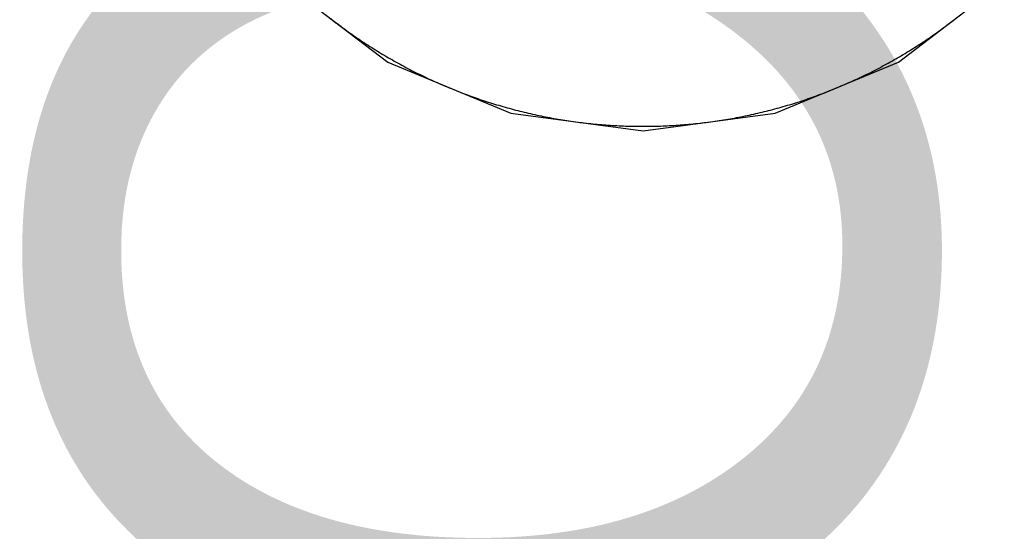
# Model space of a CAD drawing. Header units: millimetres. Extents: x -1.5 to 11.1, y -3 to 5.
# Tile 97 of 256: x 0.5977 to 0.6803, y 2.0235 to 2.0665. Entities that reach past the tile are written whole.
import ezdxf

# ---------------------------------------------------------------- set-up
doc = ezdxf.new("R2010")
doc.units = ezdxf.units.MM
doc.header["$MEASUREMENT"] = 0
for name, color, linetype, true_color in [('BottomLayer', 5, 'Continuous', 0x0000ff), ('Metal_2', 7, 'Continuous', 0x7f0000), ('Metal_3', 7, 'Continuous', 0x3f7f00), ('TopLayer', 1, 'Continuous', 0xff0000), ('TopOverlay', 2, 'Continuous', 0xffff00)]:
    doc.layers.add(name, color=color, linetype=linetype, true_color=true_color)
doc.styles.add('textstyle80', font='txt')

msp = doc.modelspace()

# ---------------------------------------------------------------- linework, layer by layer
at = {"layer": 'BottomLayer'}
for p, q in [((0.619689, 2.069689), (0.628567, 2.062876)), ((0.671433, 2.062876), (0.680311, 2.069689)), ((0.628567, 2.062876), (0.638905, 2.058594)), ((0.661095, 2.058594), (0.671433, 2.062876)), ((0.638905, 2.058594), (0.65, 2.057133)), ((0.65, 2.057133), (0.661095, 2.058594))]:
    msp.add_line(p, q, dxfattribs=at)
at = {"layer": 'Metal_2'}
for p, q in [((0.623789, 2.066545), (0.623934, 2.066432)), ((0.623934, 2.066432), (0.624079, 2.06632)), ((0.624079, 2.06632), (0.624225, 2.066208)), ((0.624225, 2.066208), (0.624371, 2.066097)), ((0.624371, 2.066097), (0.624517, 2.065987)), ((0.624517, 2.065987), (0.624664, 2.065877)), ((0.624664, 2.065877), (0.624812, 2.065768)), ((0.624812, 2.065768), (0.62496, 2.06566)), ((0.67504, 2.06566), (0.675188, 2.065768)), ((0.675188, 2.065768), (0.675336, 2.065877)), ((0.675336, 2.065877), (0.675483, 2.065987)), ((0.675483, 2.065987), (0.675629, 2.066097)), ((0.675629, 2.066097), (0.675775, 2.066208)), ((0.675775, 2.066208), (0.675921, 2.06632)), ((0.675921, 2.06632), (0.676066, 2.066432)), ((0.676066, 2.066432), (0.676211, 2.066545)), ((0.62496, 2.06566), (0.625108, 2.065552)), ((0.625108, 2.065552), (0.625257, 2.065445)), ((0.625257, 2.065445), (0.625406, 2.065339)), ((0.625406, 2.065339), (0.625556, 2.065233)), ((0.625556, 2.065233), (0.625707, 2.065128)), ((0.625707, 2.065128), (0.625857, 2.065023)), ((0.625857, 2.065023), (0.626008, 2.064919)), ((0.626008, 2.064919), (0.62616, 2.064816)), ((0.67384, 2.064816), (0.673992, 2.064919)), ((0.673992, 2.064919), (0.674143, 2.065023)), ((0.674143, 2.065023), (0.674293, 2.065128)), ((0.674293, 2.065128), (0.674444, 2.065233)), ((0.674444, 2.065233), (0.674594, 2.065339)), ((0.674594, 2.065339), (0.674743, 2.065445)), ((0.674743, 2.065445), (0.674892, 2.065552)), ((0.674892, 2.065552), (0.67504, 2.06566)), ((0.62616, 2.064816), (0.626312, 2.064713)), ((0.626312, 2.064713), (0.626464, 2.064612)), ((0.626464, 2.064612), (0.626617, 2.06451)), ((0.626617, 2.06451), (0.626771, 2.06441)), ((0.626771, 2.06441), (0.626925, 2.06431)), ((0.626925, 2.06431), (0.627079, 2.064211)), ((0.627079, 2.064211), (0.627233, 2.064112)), ((0.627233, 2.064112), (0.627389, 2.064014)), ((0.672611, 2.064014), (0.672767, 2.064112)), ((0.672767, 2.064112), (0.672921, 2.064211)), ((0.672921, 2.064211), (0.673075, 2.06431)), ((0.673075, 2.06431), (0.673229, 2.06441)), ((0.673229, 2.06441), (0.673383, 2.06451)), ((0.673383, 2.06451), (0.673535, 2.064612)), ((0.673535, 2.064612), (0.673688, 2.064713)), ((0.673688, 2.064713), (0.67384, 2.064816)), ((0.627389, 2.064014), (0.627544, 2.063917)), ((0.627544, 2.063917), (0.6277, 2.06382)), ((0.6277, 2.06382), (0.627856, 2.063724)), ((0.627856, 2.063724), (0.628013, 2.063629)), ((0.628013, 2.063629), (0.62817, 2.063535)), ((0.62817, 2.063535), (0.628328, 2.063441)), ((0.628328, 2.063441), (0.628486, 2.063348)), ((0.628486, 2.063348), (0.628644, 2.063255)), ((0.628644, 2.063255), (0.628803, 2.063163)), ((0.671197, 2.063163), (0.671356, 2.063255)), ((0.671356, 2.063255), (0.671514, 2.063348)), ((0.671514, 2.063348), (0.671672, 2.063441)), ((0.671672, 2.063441), (0.67183, 2.063535)), ((0.67183, 2.063535), (0.671987, 2.063629)), ((0.671987, 2.063629), (0.672144, 2.063724)), ((0.672144, 2.063724), (0.6723, 2.06382)), ((0.6723, 2.06382), (0.672456, 2.063917)), ((0.672456, 2.063917), (0.672611, 2.064014)), ((0.628803, 2.063163), (0.628962, 2.063072)), ((0.628962, 2.063072), (0.629122, 2.062982)), ((0.629122, 2.062982), (0.629282, 2.062892)), ((0.629282, 2.062892), (0.629442, 2.062803)), ((0.629442, 2.062803), (0.629603, 2.062714)), ((0.629603, 2.062714), (0.629764, 2.062627)), ((0.629764, 2.062627), (0.629925, 2.06254)), ((0.629925, 2.06254), (0.630087, 2.062454)), ((0.630087, 2.062454), (0.630249, 2.062368)), ((0.669751, 2.062368), (0.669913, 2.062454)), ((0.669913, 2.062454), (0.670075, 2.06254)), ((0.670075, 2.06254), (0.670236, 2.062627)), ((0.670236, 2.062627), (0.670397, 2.062714)), ((0.670397, 2.062714), (0.670558, 2.062803)), ((0.670558, 2.062803), (0.670718, 2.062892)), ((0.670718, 2.062892), (0.670878, 2.062982)), ((0.670878, 2.062982), (0.671038, 2.063072)), ((0.671038, 2.063072), (0.671197, 2.063163)), ((0.630249, 2.062368), (0.630412, 2.062283)), ((0.630412, 2.062283), (0.630575, 2.062199)), ((0.630575, 2.062199), (0.630738, 2.062115)), ((0.630738, 2.062115), (0.630902, 2.062033)), ((0.630902, 2.062033), (0.631066, 2.061951)), ((0.631066, 2.061951), (0.63123, 2.061869)), ((0.63123, 2.061869), (0.631395, 2.061789)), ((0.631395, 2.061789), (0.63156, 2.061709)), ((0.63156, 2.061709), (0.631725, 2.06163)), ((0.631725, 2.06163), (0.631891, 2.061551)), ((0.668109, 2.061551), (0.668275, 2.06163)), ((0.668275, 2.06163), (0.66844, 2.061709)), ((0.66844, 2.061709), (0.668605, 2.061789)), ((0.668605, 2.061789), (0.66877, 2.061869)), ((0.66877, 2.061869), (0.668934, 2.061951)), ((0.668934, 2.061951), (0.669098, 2.062033)), ((0.669098, 2.062033), (0.669262, 2.062115)), ((0.669262, 2.062115), (0.669425, 2.062199)), ((0.669425, 2.062199), (0.669588, 2.062283)), ((0.669588, 2.062283), (0.669751, 2.062368)), ((0.631891, 2.061551), (0.632057, 2.061473)), ((0.632057, 2.061473), (0.632224, 2.061396)), ((0.632224, 2.061396), (0.63239, 2.06132)), ((0.63239, 2.06132), (0.632557, 2.061244)), ((0.632557, 2.061244), (0.632725, 2.061169)), ((0.632725, 2.061169), (0.632893, 2.061095)), ((0.632893, 2.061095), (0.633061, 2.061022)), ((0.633061, 2.061022), (0.633229, 2.060949)), ((0.633229, 2.060949), (0.633398, 2.060877)), ((0.633398, 2.060877), (0.633567, 2.060806)), ((0.633567, 2.060806), (0.633736, 2.060735)), ((0.666264, 2.060735), (0.666433, 2.060806)), ((0.666433, 2.060806), (0.666602, 2.060877)), ((0.666602, 2.060877), (0.666771, 2.060949)), ((0.666771, 2.060949), (0.666939, 2.061022)), ((0.666939, 2.061022), (0.667107, 2.061095)), ((0.667107, 2.061095), (0.667275, 2.061169)), ((0.667275, 2.061169), (0.667443, 2.061244)), ((0.667443, 2.061244), (0.66761, 2.06132)), ((0.66761, 2.06132), (0.667776, 2.061396)), ((0.667776, 2.061396), (0.667943, 2.061473)), ((0.667943, 2.061473), (0.668109, 2.061551)), ((0.633736, 2.060735), (0.633906, 2.060665)), ((0.633906, 2.060665), (0.634075, 2.060596)), ((0.634075, 2.060596), (0.634246, 2.060528)), ((0.634246, 2.060528), (0.634416, 2.06046)), ((0.634416, 2.06046), (0.634587, 2.060393)), ((0.634587, 2.060393), (0.634758, 2.060327)), ((0.634758, 2.060327), (0.634929, 2.060262)), ((0.634929, 2.060262), (0.635101, 2.060197)), ((0.635101, 2.060197), (0.635273, 2.060133)), ((0.635273, 2.060133), (0.635445, 2.06007)), ((0.635445, 2.06007), (0.635617, 2.060008)), ((0.635617, 2.060008), (0.63579, 2.059946)), ((0.63579, 2.059946), (0.635963, 2.059885)), ((0.664037, 2.059885), (0.66421, 2.059946)), ((0.66421, 2.059946), (0.664383, 2.060008)), ((0.664383, 2.060008), (0.664555, 2.06007)), ((0.664555, 2.06007), (0.664727, 2.060133)), ((0.664727, 2.060133), (0.664899, 2.060197)), ((0.664899, 2.060197), (0.665071, 2.060262)), ((0.665071, 2.060262), (0.665242, 2.060327)), ((0.665242, 2.060327), (0.665413, 2.060393)), ((0.665413, 2.060393), (0.665584, 2.06046)), ((0.665584, 2.06046), (0.665754, 2.060528)), ((0.665754, 2.060528), (0.665925, 2.060596)), ((0.665925, 2.060596), (0.666095, 2.060665)), ((0.666095, 2.060665), (0.666264, 2.060735)), ((0.635963, 2.059885), (0.636136, 2.059825)), ((0.636136, 2.059825), (0.63631, 2.059765)), ((0.63631, 2.059765), (0.636484, 2.059706)), ((0.636484, 2.059706), (0.636658, 2.059649)), ((0.636658, 2.059649), (0.636832, 2.059591)), ((0.636832, 2.059591), (0.637006, 2.059535)), ((0.637006, 2.059535), (0.637181, 2.059479)), ((0.637181, 2.059479), (0.637356, 2.059424)), ((0.637356, 2.059424), (0.637531, 2.05937)), ((0.637531, 2.05937), (0.637707, 2.059317)), ((0.637707, 2.059317), (0.637882, 2.059264)), ((0.637882, 2.059264), (0.638058, 2.059212)), ((0.638058, 2.059212), (0.638235, 2.059161)), ((0.638235, 2.059161), (0.638411, 2.059111)), ((0.661589, 2.059111), (0.661766, 2.059161)), ((0.661766, 2.059161), (0.661942, 2.059212)), ((0.661942, 2.059212), (0.662118, 2.059264)), ((0.662118, 2.059264), (0.662293, 2.059317)), ((0.662293, 2.059317), (0.662469, 2.05937)), ((0.662469, 2.05937), (0.662644, 2.059424)), ((0.662644, 2.059424), (0.662819, 2.059479)), ((0.662819, 2.059479), (0.662994, 2.059535)), ((0.662994, 2.059535), (0.663168, 2.059591)), ((0.663168, 2.059591), (0.663342, 2.059649)), ((0.663342, 2.059649), (0.663516, 2.059706)), ((0.663516, 2.059706), (0.66369, 2.059765)), ((0.66369, 2.059765), (0.663864, 2.059825)), ((0.663864, 2.059825), (0.664037, 2.059885)), ((0.638411, 2.059111), (0.638587, 2.059061)), ((0.638587, 2.059061), (0.638764, 2.059012)), ((0.638764, 2.059012), (0.638941, 2.058964)), ((0.638941, 2.058964), (0.639118, 2.058917)), ((0.639118, 2.058917), (0.639296, 2.05887)), ((0.639296, 2.05887), (0.639473, 2.058824)), ((0.639473, 2.058824), (0.639651, 2.058779)), ((0.639651, 2.058779), (0.639829, 2.058735)), ((0.639829, 2.058735), (0.640007, 2.058691)), ((0.640007, 2.058691), (0.640186, 2.058649)), ((0.640186, 2.058649), (0.640364, 2.058607)), ((0.640364, 2.058607), (0.640543, 2.058565)), ((0.640543, 2.058565), (0.640722, 2.058525)), ((0.640722, 2.058525), (0.640901, 2.058485)), ((0.640901, 2.058485), (0.64108, 2.058447)), ((0.64108, 2.058447), (0.641259, 2.058408)), ((0.641259, 2.058408), (0.641439, 2.058371)), ((0.641439, 2.058371), (0.641619, 2.058334)), ((0.641619, 2.058334), (0.641799, 2.058299)), ((0.641799, 2.058299), (0.641979, 2.058264)), ((0.658021, 2.058264), (0.658201, 2.058299)), ((0.658201, 2.058299), (0.658381, 2.058334)), ((0.658381, 2.058334), (0.658561, 2.058371)), ((0.658561, 2.058371), (0.658741, 2.058408)), ((0.658741, 2.058408), (0.65892, 2.058447)), ((0.65892, 2.058447), (0.659099, 2.058485)), ((0.659099, 2.058485), (0.659278, 2.058525)), ((0.659278, 2.058525), (0.659457, 2.058565)), ((0.659457, 2.058565), (0.659636, 2.058607)), ((0.659636, 2.058607), (0.659814, 2.058649)), ((0.659814, 2.058649), (0.659993, 2.058691)), ((0.659993, 2.058691), (0.660171, 2.058735)), ((0.660171, 2.058735), (0.660349, 2.058779)), ((0.660349, 2.058779), (0.660527, 2.058824)), ((0.660527, 2.058824), (0.660704, 2.05887)), ((0.660704, 2.05887), (0.660882, 2.058917)), ((0.660882, 2.058917), (0.661059, 2.058964)), ((0.661059, 2.058964), (0.661236, 2.059012)), ((0.661236, 2.059012), (0.661413, 2.059061)), ((0.661413, 2.059061), (0.661589, 2.059111)), ((0.641979, 2.058264), (0.642159, 2.058229)), ((0.642159, 2.058229), (0.642339, 2.058196)), ((0.642339, 2.058196), (0.64252, 2.058163)), ((0.64252, 2.058163), (0.6427, 2.058132)), ((0.6427, 2.058132), (0.642881, 2.0581)), ((0.642881, 2.0581), (0.643062, 2.05807)), ((0.643062, 2.05807), (0.643243, 2.058041)), ((0.643243, 2.058041), (0.643424, 2.058012)), ((0.643424, 2.058012), (0.643605, 2.057984)), ((0.643605, 2.057984), (0.643787, 2.057956)), ((0.643787, 2.057956), (0.643968, 2.05793)), ((0.643968, 2.05793), (0.64415, 2.057904)), ((0.64415, 2.057904), (0.644331, 2.05788)), ((0.644331, 2.05788), (0.644513, 2.057856)), ((0.644513, 2.057856), (0.644695, 2.057832)), ((0.644695, 2.057832), (0.644877, 2.05781)), ((0.644877, 2.05781), (0.645059, 2.057788)), ((0.645059, 2.057788), (0.645242, 2.057767)), ((0.645242, 2.057767), (0.645424, 2.057747)), ((0.645424, 2.057747), (0.645606, 2.057728)), ((0.645606, 2.057728), (0.645789, 2.057709)), ((0.645789, 2.057709), (0.645971, 2.057691)), ((0.645971, 2.057691), (0.646154, 2.057674)), ((0.646154, 2.057674), (0.646336, 2.057658)), ((0.646336, 2.057658), (0.646519, 2.057643)), ((0.646519, 2.057643), (0.646702, 2.057628)), ((0.646702, 2.057628), (0.646885, 2.057614)), ((0.646885, 2.057614), (0.647068, 2.057601)), ((0.647068, 2.057601), (0.647251, 2.057589)), ((0.647251, 2.057589), (0.647434, 2.057577)), ((0.647434, 2.057577), (0.647617, 2.057567)), ((0.647617, 2.057567), (0.6478, 2.057557)), ((0.6478, 2.057557), (0.647983, 2.057548)), ((0.647983, 2.057548), (0.648166, 2.057539)), ((0.648166, 2.057539), (0.64835, 2.057532)), ((0.64835, 2.057532), (0.648533, 2.057525)), ((0.648533, 2.057525), (0.648716, 2.057519)), ((0.648716, 2.057519), (0.6489, 2.057514)), ((0.6489, 2.057514), (0.649083, 2.05751)), ((0.649083, 2.05751), (0.649266, 2.057506)), ((0.649266, 2.057506), (0.64945, 2.057504)), ((0.64945, 2.057504), (0.649633, 2.057501)), ((0.649633, 2.057501), (0.649817, 2.0575)), ((0.649817, 2.0575), (0.65, 2.0575)), ((0.65, 2.0575), (0.650183, 2.0575)), ((0.650183, 2.0575), (0.650367, 2.057501)), ((0.650367, 2.057501), (0.65055, 2.057504)), ((0.65055, 2.057504), (0.650734, 2.057506)), ((0.650734, 2.057506), (0.650917, 2.05751)), ((0.650917, 2.05751), (0.6511, 2.057514)), ((0.6511, 2.057514), (0.651284, 2.057519)), ((0.651284, 2.057519), (0.651467, 2.057525)), ((0.651467, 2.057525), (0.65165, 2.057532)), ((0.65165, 2.057532), (0.651833, 2.057539)), ((0.651833, 2.057539), (0.652017, 2.057548)), ((0.652017, 2.057548), (0.6522, 2.057557)), ((0.6522, 2.057557), (0.652383, 2.057567)), ((0.652383, 2.057567), (0.652566, 2.057577)), ((0.652566, 2.057577), (0.652749, 2.057589)), ((0.652749, 2.057589), (0.652932, 2.057601)), ((0.652932, 2.057601), (0.653115, 2.057614)), ((0.653115, 2.057614), (0.653298, 2.057628)), ((0.653298, 2.057628), (0.653481, 2.057643)), ((0.653481, 2.057643), (0.653663, 2.057658)), ((0.653663, 2.057658), (0.653846, 2.057674)), ((0.653846, 2.057674), (0.654029, 2.057691)), ((0.654029, 2.057691), (0.654211, 2.057709)), ((0.654211, 2.057709), (0.654394, 2.057728)), ((0.654394, 2.057728), (0.654576, 2.057747)), ((0.654576, 2.057747), (0.654759, 2.057767)), ((0.654759, 2.057767), (0.654941, 2.057788)), ((0.654941, 2.057788), (0.655123, 2.05781)), ((0.655123, 2.05781), (0.655305, 2.057832)), ((0.655305, 2.057832), (0.655487, 2.057856)), ((0.655487, 2.057856), (0.655669, 2.05788)), ((0.655669, 2.05788), (0.65585, 2.057904)), ((0.65585, 2.057904), (0.656032, 2.05793)), ((0.656032, 2.05793), (0.656213, 2.057956)), ((0.656213, 2.057956), (0.656395, 2.057984)), ((0.656395, 2.057984), (0.656576, 2.058012)), ((0.656576, 2.058012), (0.656757, 2.058041)), ((0.656757, 2.058041), (0.656938, 2.05807)), ((0.656938, 2.05807), (0.657119, 2.0581)), ((0.657119, 2.0581), (0.6573, 2.058132)), ((0.6573, 2.058132), (0.65748, 2.058163)), ((0.65748, 2.058163), (0.657661, 2.058196)), ((0.657661, 2.058196), (0.657841, 2.058229)), ((0.657841, 2.058229), (0.658021, 2.058264))]:
    msp.add_line(p, q, dxfattribs=at)
at = {"layer": 'Metal_3'}
for p, q in [((0.623789, 2.066545), (0.623934, 2.066432)), ((0.623934, 2.066432), (0.624079, 2.06632)), ((0.624079, 2.06632), (0.624225, 2.066208)), ((0.624225, 2.066208), (0.624371, 2.066097)), ((0.624371, 2.066097), (0.624517, 2.065987)), ((0.624517, 2.065987), (0.624664, 2.065877)), ((0.624664, 2.065877), (0.624812, 2.065768)), ((0.624812, 2.065768), (0.62496, 2.06566)), ((0.67504, 2.06566), (0.675188, 2.065768)), ((0.675188, 2.065768), (0.675336, 2.065877)), ((0.675336, 2.065877), (0.675483, 2.065987)), ((0.675483, 2.065987), (0.675629, 2.066097)), ((0.675629, 2.066097), (0.675775, 2.066208)), ((0.675775, 2.066208), (0.675921, 2.06632)), ((0.675921, 2.06632), (0.676066, 2.066432)), ((0.676066, 2.066432), (0.676211, 2.066545)), ((0.62496, 2.06566), (0.625108, 2.065552)), ((0.625108, 2.065552), (0.625257, 2.065445)), ((0.625257, 2.065445), (0.625406, 2.065339)), ((0.625406, 2.065339), (0.625556, 2.065233)), ((0.625556, 2.065233), (0.625707, 2.065128)), ((0.625707, 2.065128), (0.625857, 2.065023)), ((0.625857, 2.065023), (0.626008, 2.064919)), ((0.626008, 2.064919), (0.62616, 2.064816)), ((0.67384, 2.064816), (0.673992, 2.064919)), ((0.673992, 2.064919), (0.674143, 2.065023)), ((0.674143, 2.065023), (0.674293, 2.065128)), ((0.674293, 2.065128), (0.674444, 2.065233)), ((0.674444, 2.065233), (0.674594, 2.065339)), ((0.674594, 2.065339), (0.674743, 2.065445)), ((0.674743, 2.065445), (0.674892, 2.065552)), ((0.674892, 2.065552), (0.67504, 2.06566)), ((0.62616, 2.064816), (0.626312, 2.064713)), ((0.626312, 2.064713), (0.626464, 2.064612)), ((0.626464, 2.064612), (0.626617, 2.06451)), ((0.626617, 2.06451), (0.626771, 2.06441)), ((0.626771, 2.06441), (0.626925, 2.06431)), ((0.626925, 2.06431), (0.627079, 2.064211)), ((0.627079, 2.064211), (0.627233, 2.064112)), ((0.627233, 2.064112), (0.627389, 2.064014)), ((0.672611, 2.064014), (0.672767, 2.064112)), ((0.672767, 2.064112), (0.672921, 2.064211)), ((0.672921, 2.064211), (0.673075, 2.06431)), ((0.673075, 2.06431), (0.673229, 2.06441)), ((0.673229, 2.06441), (0.673383, 2.06451)), ((0.673383, 2.06451), (0.673535, 2.064612)), ((0.673535, 2.064612), (0.673688, 2.064713)), ((0.673688, 2.064713), (0.67384, 2.064816)), ((0.627389, 2.064014), (0.627544, 2.063917)), ((0.627544, 2.063917), (0.6277, 2.06382)), ((0.6277, 2.06382), (0.627856, 2.063724)), ((0.627856, 2.063724), (0.628013, 2.063629)), ((0.628013, 2.063629), (0.62817, 2.063535)), ((0.62817, 2.063535), (0.628328, 2.063441)), ((0.628328, 2.063441), (0.628486, 2.063348)), ((0.628486, 2.063348), (0.628644, 2.063255)), ((0.628644, 2.063255), (0.628803, 2.063163)), ((0.671197, 2.063163), (0.671356, 2.063255)), ((0.671356, 2.063255), (0.671514, 2.063348)), ((0.671514, 2.063348), (0.671672, 2.063441)), ((0.671672, 2.063441), (0.67183, 2.063535)), ((0.67183, 2.063535), (0.671987, 2.063629)), ((0.671987, 2.063629), (0.672144, 2.063724)), ((0.672144, 2.063724), (0.6723, 2.06382)), ((0.6723, 2.06382), (0.672456, 2.063917)), ((0.672456, 2.063917), (0.672611, 2.064014)), ((0.628803, 2.063163), (0.628962, 2.063072)), ((0.628962, 2.063072), (0.629122, 2.062982)), ((0.629122, 2.062982), (0.629282, 2.062892)), ((0.629282, 2.062892), (0.629442, 2.062803)), ((0.629442, 2.062803), (0.629603, 2.062714)), ((0.629603, 2.062714), (0.629764, 2.062627)), ((0.629764, 2.062627), (0.629925, 2.06254)), ((0.629925, 2.06254), (0.630087, 2.062454)), ((0.630087, 2.062454), (0.630249, 2.062368)), ((0.669751, 2.062368), (0.669913, 2.062454)), ((0.669913, 2.062454), (0.670075, 2.06254)), ((0.670075, 2.06254), (0.670236, 2.062627)), ((0.670236, 2.062627), (0.670397, 2.062714)), ((0.670397, 2.062714), (0.670558, 2.062803)), ((0.670558, 2.062803), (0.670718, 2.062892)), ((0.670718, 2.062892), (0.670878, 2.062982)), ((0.670878, 2.062982), (0.671038, 2.063072)), ((0.671038, 2.063072), (0.671197, 2.063163)), ((0.630249, 2.062368), (0.630412, 2.062283)), ((0.630412, 2.062283), (0.630575, 2.062199)), ((0.630575, 2.062199), (0.630738, 2.062115)), ((0.630738, 2.062115), (0.630902, 2.062033)), ((0.630902, 2.062033), (0.631066, 2.061951)), ((0.631066, 2.061951), (0.63123, 2.061869)), ((0.63123, 2.061869), (0.631395, 2.061789)), ((0.631395, 2.061789), (0.63156, 2.061709)), ((0.63156, 2.061709), (0.631725, 2.06163)), ((0.631725, 2.06163), (0.631891, 2.061551)), ((0.668109, 2.061551), (0.668275, 2.06163)), ((0.668275, 2.06163), (0.66844, 2.061709)), ((0.66844, 2.061709), (0.668605, 2.061789)), ((0.668605, 2.061789), (0.66877, 2.061869)), ((0.66877, 2.061869), (0.668934, 2.061951)), ((0.668934, 2.061951), (0.669098, 2.062033)), ((0.669098, 2.062033), (0.669262, 2.062115)), ((0.669262, 2.062115), (0.669425, 2.062199)), ((0.669425, 2.062199), (0.669588, 2.062283)), ((0.669588, 2.062283), (0.669751, 2.062368)), ((0.631891, 2.061551), (0.632057, 2.061473)), ((0.632057, 2.061473), (0.632224, 2.061396)), ((0.632224, 2.061396), (0.63239, 2.06132)), ((0.63239, 2.06132), (0.632557, 2.061244)), ((0.632557, 2.061244), (0.632725, 2.061169)), ((0.632725, 2.061169), (0.632893, 2.061095)), ((0.632893, 2.061095), (0.633061, 2.061022)), ((0.633061, 2.061022), (0.633229, 2.060949)), ((0.633229, 2.060949), (0.633398, 2.060877)), ((0.633398, 2.060877), (0.633567, 2.060806)), ((0.633567, 2.060806), (0.633736, 2.060735)), ((0.666264, 2.060735), (0.666433, 2.060806)), ((0.666433, 2.060806), (0.666602, 2.060877)), ((0.666602, 2.060877), (0.666771, 2.060949)), ((0.666771, 2.060949), (0.666939, 2.061022)), ((0.666939, 2.061022), (0.667107, 2.061095)), ((0.667107, 2.061095), (0.667275, 2.061169)), ((0.667275, 2.061169), (0.667443, 2.061244)), ((0.667443, 2.061244), (0.66761, 2.06132)), ((0.66761, 2.06132), (0.667776, 2.061396)), ((0.667776, 2.061396), (0.667943, 2.061473)), ((0.667943, 2.061473), (0.668109, 2.061551)), ((0.633736, 2.060735), (0.633906, 2.060665)), ((0.633906, 2.060665), (0.634075, 2.060596)), ((0.634075, 2.060596), (0.634246, 2.060528)), ((0.634246, 2.060528), (0.634416, 2.06046)), ((0.634416, 2.06046), (0.634587, 2.060393)), ((0.634587, 2.060393), (0.634758, 2.060327)), ((0.634758, 2.060327), (0.634929, 2.060262)), ((0.634929, 2.060262), (0.635101, 2.060197)), ((0.635101, 2.060197), (0.635273, 2.060133)), ((0.635273, 2.060133), (0.635445, 2.06007)), ((0.635445, 2.06007), (0.635617, 2.060008)), ((0.635617, 2.060008), (0.63579, 2.059946)), ((0.63579, 2.059946), (0.635963, 2.059885)), ((0.664037, 2.059885), (0.66421, 2.059946)), ((0.66421, 2.059946), (0.664383, 2.060008)), ((0.664383, 2.060008), (0.664555, 2.06007)), ((0.664555, 2.06007), (0.664727, 2.060133)), ((0.664727, 2.060133), (0.664899, 2.060197)), ((0.664899, 2.060197), (0.665071, 2.060262)), ((0.665071, 2.060262), (0.665242, 2.060327)), ((0.665242, 2.060327), (0.665413, 2.060393)), ((0.665413, 2.060393), (0.665584, 2.06046)), ((0.665584, 2.06046), (0.665754, 2.060528)), ((0.665754, 2.060528), (0.665925, 2.060596)), ((0.665925, 2.060596), (0.666095, 2.060665)), ((0.666095, 2.060665), (0.666264, 2.060735)), ((0.635963, 2.059885), (0.636136, 2.059825)), ((0.636136, 2.059825), (0.63631, 2.059765)), ((0.63631, 2.059765), (0.636484, 2.059706)), ((0.636484, 2.059706), (0.636658, 2.059649)), ((0.636658, 2.059649), (0.636832, 2.059591)), ((0.636832, 2.059591), (0.637006, 2.059535)), ((0.637006, 2.059535), (0.637181, 2.059479)), ((0.637181, 2.059479), (0.637356, 2.059424)), ((0.637356, 2.059424), (0.637531, 2.05937)), ((0.637531, 2.05937), (0.637707, 2.059317)), ((0.637707, 2.059317), (0.637882, 2.059264)), ((0.637882, 2.059264), (0.638058, 2.059212)), ((0.638058, 2.059212), (0.638235, 2.059161)), ((0.638235, 2.059161), (0.638411, 2.059111)), ((0.661589, 2.059111), (0.661766, 2.059161)), ((0.661766, 2.059161), (0.661942, 2.059212)), ((0.661942, 2.059212), (0.662118, 2.059264)), ((0.662118, 2.059264), (0.662293, 2.059317)), ((0.662293, 2.059317), (0.662469, 2.05937)), ((0.662469, 2.05937), (0.662644, 2.059424)), ((0.662644, 2.059424), (0.662819, 2.059479)), ((0.662819, 2.059479), (0.662994, 2.059535)), ((0.662994, 2.059535), (0.663168, 2.059591)), ((0.663168, 2.059591), (0.663342, 2.059649)), ((0.663342, 2.059649), (0.663516, 2.059706)), ((0.663516, 2.059706), (0.66369, 2.059765)), ((0.66369, 2.059765), (0.663864, 2.059825)), ((0.663864, 2.059825), (0.664037, 2.059885)), ((0.638411, 2.059111), (0.638587, 2.059061)), ((0.638587, 2.059061), (0.638764, 2.059012)), ((0.638764, 2.059012), (0.638941, 2.058964)), ((0.638941, 2.058964), (0.639118, 2.058917)), ((0.639118, 2.058917), (0.639296, 2.05887)), ((0.639296, 2.05887), (0.639473, 2.058824)), ((0.639473, 2.058824), (0.639651, 2.058779)), ((0.639651, 2.058779), (0.639829, 2.058735)), ((0.639829, 2.058735), (0.640007, 2.058691)), ((0.640007, 2.058691), (0.640186, 2.058649)), ((0.640186, 2.058649), (0.640364, 2.058607)), ((0.640364, 2.058607), (0.640543, 2.058565)), ((0.640543, 2.058565), (0.640722, 2.058525)), ((0.640722, 2.058525), (0.640901, 2.058485)), ((0.640901, 2.058485), (0.64108, 2.058447)), ((0.64108, 2.058447), (0.641259, 2.058408)), ((0.641259, 2.058408), (0.641439, 2.058371)), ((0.641439, 2.058371), (0.641619, 2.058334)), ((0.641619, 2.058334), (0.641799, 2.058299)), ((0.641799, 2.058299), (0.641979, 2.058264)), ((0.658021, 2.058264), (0.658201, 2.058299)), ((0.658201, 2.058299), (0.658381, 2.058334)), ((0.658381, 2.058334), (0.658561, 2.058371)), ((0.658561, 2.058371), (0.658741, 2.058408)), ((0.658741, 2.058408), (0.65892, 2.058447)), ((0.65892, 2.058447), (0.659099, 2.058485)), ((0.659099, 2.058485), (0.659278, 2.058525)), ((0.659278, 2.058525), (0.659457, 2.058565)), ((0.659457, 2.058565), (0.659636, 2.058607)), ((0.659636, 2.058607), (0.659814, 2.058649)), ((0.659814, 2.058649), (0.659993, 2.058691)), ((0.659993, 2.058691), (0.660171, 2.058735)), ((0.660171, 2.058735), (0.660349, 2.058779)), ((0.660349, 2.058779), (0.660527, 2.058824)), ((0.660527, 2.058824), (0.660704, 2.05887)), ((0.660704, 2.05887), (0.660882, 2.058917)), ((0.660882, 2.058917), (0.661059, 2.058964)), ((0.661059, 2.058964), (0.661236, 2.059012)), ((0.661236, 2.059012), (0.661413, 2.059061)), ((0.661413, 2.059061), (0.661589, 2.059111)), ((0.641979, 2.058264), (0.642159, 2.058229)), ((0.642159, 2.058229), (0.642339, 2.058196)), ((0.642339, 2.058196), (0.64252, 2.058163)), ((0.64252, 2.058163), (0.6427, 2.058132)), ((0.6427, 2.058132), (0.642881, 2.0581)), ((0.642881, 2.0581), (0.643062, 2.05807)), ((0.643062, 2.05807), (0.643243, 2.058041)), ((0.643243, 2.058041), (0.643424, 2.058012)), ((0.643424, 2.058012), (0.643605, 2.057984)), ((0.643605, 2.057984), (0.643787, 2.057956)), ((0.643787, 2.057956), (0.643968, 2.05793)), ((0.643968, 2.05793), (0.64415, 2.057904)), ((0.64415, 2.057904), (0.644331, 2.05788)), ((0.644331, 2.05788), (0.644513, 2.057856)), ((0.644513, 2.057856), (0.644695, 2.057832)), ((0.644695, 2.057832), (0.644877, 2.05781)), ((0.644877, 2.05781), (0.645059, 2.057788)), ((0.645059, 2.057788), (0.645242, 2.057767)), ((0.645242, 2.057767), (0.645424, 2.057747)), ((0.645424, 2.057747), (0.645606, 2.057728)), ((0.645606, 2.057728), (0.645789, 2.057709)), ((0.645789, 2.057709), (0.645971, 2.057691)), ((0.645971, 2.057691), (0.646154, 2.057674)), ((0.646154, 2.057674), (0.646336, 2.057658)), ((0.646336, 2.057658), (0.646519, 2.057643)), ((0.646519, 2.057643), (0.646702, 2.057628)), ((0.646702, 2.057628), (0.646885, 2.057614)), ((0.646885, 2.057614), (0.647068, 2.057601)), ((0.647068, 2.057601), (0.647251, 2.057589)), ((0.647251, 2.057589), (0.647434, 2.057577)), ((0.647434, 2.057577), (0.647617, 2.057567)), ((0.647617, 2.057567), (0.6478, 2.057557)), ((0.6478, 2.057557), (0.647983, 2.057548)), ((0.647983, 2.057548), (0.648166, 2.057539)), ((0.648166, 2.057539), (0.64835, 2.057532)), ((0.64835, 2.057532), (0.648533, 2.057525)), ((0.648533, 2.057525), (0.648716, 2.057519)), ((0.648716, 2.057519), (0.6489, 2.057514)), ((0.6489, 2.057514), (0.649083, 2.05751)), ((0.649083, 2.05751), (0.649266, 2.057506)), ((0.649266, 2.057506), (0.64945, 2.057504)), ((0.64945, 2.057504), (0.649633, 2.057501)), ((0.649633, 2.057501), (0.649817, 2.0575)), ((0.649817, 2.0575), (0.65, 2.0575)), ((0.65, 2.0575), (0.650183, 2.0575)), ((0.650183, 2.0575), (0.650367, 2.057501)), ((0.650367, 2.057501), (0.65055, 2.057504)), ((0.65055, 2.057504), (0.650734, 2.057506)), ((0.650734, 2.057506), (0.650917, 2.05751)), ((0.650917, 2.05751), (0.6511, 2.057514)), ((0.6511, 2.057514), (0.651284, 2.057519)), ((0.651284, 2.057519), (0.651467, 2.057525)), ((0.651467, 2.057525), (0.65165, 2.057532)), ((0.65165, 2.057532), (0.651833, 2.057539)), ((0.651833, 2.057539), (0.652017, 2.057548)), ((0.652017, 2.057548), (0.6522, 2.057557)), ((0.6522, 2.057557), (0.652383, 2.057567)), ((0.652383, 2.057567), (0.652566, 2.057577)), ((0.652566, 2.057577), (0.652749, 2.057589)), ((0.652749, 2.057589), (0.652932, 2.057601)), ((0.652932, 2.057601), (0.653115, 2.057614)), ((0.653115, 2.057614), (0.653298, 2.057628)), ((0.653298, 2.057628), (0.653481, 2.057643)), ((0.653481, 2.057643), (0.653663, 2.057658)), ((0.653663, 2.057658), (0.653846, 2.057674)), ((0.653846, 2.057674), (0.654029, 2.057691)), ((0.654029, 2.057691), (0.654211, 2.057709)), ((0.654211, 2.057709), (0.654394, 2.057728)), ((0.654394, 2.057728), (0.654576, 2.057747)), ((0.654576, 2.057747), (0.654759, 2.057767)), ((0.654759, 2.057767), (0.654941, 2.057788)), ((0.654941, 2.057788), (0.655123, 2.05781)), ((0.655123, 2.05781), (0.655305, 2.057832)), ((0.655305, 2.057832), (0.655487, 2.057856)), ((0.655487, 2.057856), (0.655669, 2.05788)), ((0.655669, 2.05788), (0.65585, 2.057904)), ((0.65585, 2.057904), (0.656032, 2.05793)), ((0.656032, 2.05793), (0.656213, 2.057956)), ((0.656213, 2.057956), (0.656395, 2.057984)), ((0.656395, 2.057984), (0.656576, 2.058012)), ((0.656576, 2.058012), (0.656757, 2.058041)), ((0.656757, 2.058041), (0.656938, 2.05807)), ((0.656938, 2.05807), (0.657119, 2.0581)), ((0.657119, 2.0581), (0.6573, 2.058132)), ((0.6573, 2.058132), (0.65748, 2.058163)), ((0.65748, 2.058163), (0.657661, 2.058196)), ((0.657661, 2.058196), (0.657841, 2.058229)), ((0.657841, 2.058229), (0.658021, 2.058264))]:
    msp.add_line(p, q, dxfattribs=at)
at = {"layer": 'TopLayer'}
for p, q in [((0.623789, 2.066545), (0.623934, 2.066432)), ((0.623934, 2.066432), (0.624079, 2.06632)), ((0.624079, 2.06632), (0.624225, 2.066208)), ((0.624225, 2.066208), (0.624371, 2.066097)), ((0.624371, 2.066097), (0.624517, 2.065987)), ((0.624517, 2.065987), (0.624664, 2.065877)), ((0.624664, 2.065877), (0.624812, 2.065768)), ((0.624812, 2.065768), (0.62496, 2.06566)), ((0.67504, 2.06566), (0.675188, 2.065768)), ((0.675188, 2.065768), (0.675336, 2.065877)), ((0.675336, 2.065877), (0.675483, 2.065987)), ((0.675483, 2.065987), (0.675629, 2.066097)), ((0.675629, 2.066097), (0.675775, 2.066208)), ((0.675775, 2.066208), (0.675921, 2.06632)), ((0.675921, 2.06632), (0.676066, 2.066432)), ((0.676066, 2.066432), (0.676211, 2.066545)), ((0.62496, 2.06566), (0.625108, 2.065552)), ((0.625108, 2.065552), (0.625257, 2.065445)), ((0.625257, 2.065445), (0.625406, 2.065339)), ((0.625406, 2.065339), (0.625556, 2.065233)), ((0.625556, 2.065233), (0.625707, 2.065128)), ((0.625707, 2.065128), (0.625857, 2.065023)), ((0.625857, 2.065023), (0.626008, 2.064919)), ((0.626008, 2.064919), (0.62616, 2.064816)), ((0.67384, 2.064816), (0.673992, 2.064919)), ((0.673992, 2.064919), (0.674143, 2.065023)), ((0.674143, 2.065023), (0.674293, 2.065128)), ((0.674293, 2.065128), (0.674444, 2.065233)), ((0.674444, 2.065233), (0.674594, 2.065339)), ((0.674594, 2.065339), (0.674743, 2.065445)), ((0.674743, 2.065445), (0.674892, 2.065552)), ((0.674892, 2.065552), (0.67504, 2.06566)), ((0.62616, 2.064816), (0.626312, 2.064713)), ((0.626312, 2.064713), (0.626464, 2.064612)), ((0.626464, 2.064612), (0.626617, 2.06451)), ((0.626617, 2.06451), (0.626771, 2.06441)), ((0.626771, 2.06441), (0.626925, 2.06431)), ((0.626925, 2.06431), (0.627079, 2.064211)), ((0.627079, 2.064211), (0.627233, 2.064112)), ((0.627233, 2.064112), (0.627389, 2.064014)), ((0.672611, 2.064014), (0.672767, 2.064112)), ((0.672767, 2.064112), (0.672921, 2.064211)), ((0.672921, 2.064211), (0.673075, 2.06431)), ((0.673075, 2.06431), (0.673229, 2.06441)), ((0.673229, 2.06441), (0.673383, 2.06451)), ((0.673383, 2.06451), (0.673535, 2.064612)), ((0.673535, 2.064612), (0.673688, 2.064713)), ((0.673688, 2.064713), (0.67384, 2.064816)), ((0.627389, 2.064014), (0.627544, 2.063917)), ((0.627544, 2.063917), (0.6277, 2.06382)), ((0.6277, 2.06382), (0.627856, 2.063724)), ((0.627856, 2.063724), (0.628013, 2.063629)), ((0.628013, 2.063629), (0.62817, 2.063535)), ((0.62817, 2.063535), (0.628328, 2.063441)), ((0.628328, 2.063441), (0.628486, 2.063348)), ((0.628486, 2.063348), (0.628644, 2.063255)), ((0.628644, 2.063255), (0.628803, 2.063163)), ((0.671197, 2.063163), (0.671356, 2.063255)), ((0.671356, 2.063255), (0.671514, 2.063348)), ((0.671514, 2.063348), (0.671672, 2.063441)), ((0.671672, 2.063441), (0.67183, 2.063535)), ((0.67183, 2.063535), (0.671987, 2.063629)), ((0.671987, 2.063629), (0.672144, 2.063724)), ((0.672144, 2.063724), (0.6723, 2.06382)), ((0.6723, 2.06382), (0.672456, 2.063917)), ((0.672456, 2.063917), (0.672611, 2.064014)), ((0.628803, 2.063163), (0.628962, 2.063072)), ((0.628962, 2.063072), (0.629122, 2.062982)), ((0.629122, 2.062982), (0.629282, 2.062892)), ((0.629282, 2.062892), (0.629442, 2.062803)), ((0.629442, 2.062803), (0.629603, 2.062714)), ((0.629603, 2.062714), (0.629764, 2.062627)), ((0.629764, 2.062627), (0.629925, 2.06254)), ((0.629925, 2.06254), (0.630087, 2.062454)), ((0.630087, 2.062454), (0.630249, 2.062368)), ((0.669751, 2.062368), (0.669913, 2.062454)), ((0.669913, 2.062454), (0.670075, 2.06254)), ((0.670075, 2.06254), (0.670236, 2.062627)), ((0.670236, 2.062627), (0.670397, 2.062714)), ((0.670397, 2.062714), (0.670558, 2.062803)), ((0.670558, 2.062803), (0.670718, 2.062892)), ((0.670718, 2.062892), (0.670878, 2.062982)), ((0.670878, 2.062982), (0.671038, 2.063072)), ((0.671038, 2.063072), (0.671197, 2.063163)), ((0.630249, 2.062368), (0.630412, 2.062283)), ((0.630412, 2.062283), (0.630575, 2.062199)), ((0.630575, 2.062199), (0.630738, 2.062115)), ((0.630738, 2.062115), (0.630902, 2.062033)), ((0.630902, 2.062033), (0.631066, 2.061951)), ((0.631066, 2.061951), (0.63123, 2.061869)), ((0.63123, 2.061869), (0.631395, 2.061789)), ((0.631395, 2.061789), (0.63156, 2.061709)), ((0.63156, 2.061709), (0.631725, 2.06163)), ((0.631725, 2.06163), (0.631891, 2.061551)), ((0.668109, 2.061551), (0.668275, 2.06163)), ((0.668275, 2.06163), (0.66844, 2.061709)), ((0.66844, 2.061709), (0.668605, 2.061789)), ((0.668605, 2.061789), (0.66877, 2.061869)), ((0.66877, 2.061869), (0.668934, 2.061951)), ((0.668934, 2.061951), (0.669098, 2.062033)), ((0.669098, 2.062033), (0.669262, 2.062115)), ((0.669262, 2.062115), (0.669425, 2.062199)), ((0.669425, 2.062199), (0.669588, 2.062283)), ((0.669588, 2.062283), (0.669751, 2.062368)), ((0.631891, 2.061551), (0.632057, 2.061473)), ((0.632057, 2.061473), (0.632224, 2.061396)), ((0.632224, 2.061396), (0.63239, 2.06132)), ((0.63239, 2.06132), (0.632557, 2.061244)), ((0.632557, 2.061244), (0.632725, 2.061169)), ((0.632725, 2.061169), (0.632893, 2.061095)), ((0.632893, 2.061095), (0.633061, 2.061022)), ((0.633061, 2.061022), (0.633229, 2.060949)), ((0.633229, 2.060949), (0.633398, 2.060877)), ((0.633398, 2.060877), (0.633567, 2.060806)), ((0.633567, 2.060806), (0.633736, 2.060735)), ((0.666264, 2.060735), (0.666433, 2.060806)), ((0.666433, 2.060806), (0.666602, 2.060877)), ((0.666602, 2.060877), (0.666771, 2.060949)), ((0.666771, 2.060949), (0.666939, 2.061022)), ((0.666939, 2.061022), (0.667107, 2.061095)), ((0.667107, 2.061095), (0.667275, 2.061169)), ((0.667275, 2.061169), (0.667443, 2.061244)), ((0.667443, 2.061244), (0.66761, 2.06132)), ((0.66761, 2.06132), (0.667776, 2.061396)), ((0.667776, 2.061396), (0.667943, 2.061473)), ((0.667943, 2.061473), (0.668109, 2.061551)), ((0.633736, 2.060735), (0.633906, 2.060665)), ((0.633906, 2.060665), (0.634075, 2.060596)), ((0.634075, 2.060596), (0.634246, 2.060528)), ((0.634246, 2.060528), (0.634416, 2.06046)), ((0.634416, 2.06046), (0.634587, 2.060393)), ((0.634587, 2.060393), (0.634758, 2.060327)), ((0.634758, 2.060327), (0.634929, 2.060262)), ((0.634929, 2.060262), (0.635101, 2.060197)), ((0.635101, 2.060197), (0.635273, 2.060133)), ((0.635273, 2.060133), (0.635445, 2.06007)), ((0.635445, 2.06007), (0.635617, 2.060008)), ((0.635617, 2.060008), (0.63579, 2.059946)), ((0.63579, 2.059946), (0.635963, 2.059885)), ((0.664037, 2.059885), (0.66421, 2.059946)), ((0.66421, 2.059946), (0.664383, 2.060008)), ((0.664383, 2.060008), (0.664555, 2.06007)), ((0.664555, 2.06007), (0.664727, 2.060133)), ((0.664727, 2.060133), (0.664899, 2.060197)), ((0.664899, 2.060197), (0.665071, 2.060262)), ((0.665071, 2.060262), (0.665242, 2.060327)), ((0.665242, 2.060327), (0.665413, 2.060393)), ((0.665413, 2.060393), (0.665584, 2.06046)), ((0.665584, 2.06046), (0.665754, 2.060528)), ((0.665754, 2.060528), (0.665925, 2.060596)), ((0.665925, 2.060596), (0.666095, 2.060665)), ((0.666095, 2.060665), (0.666264, 2.060735)), ((0.635963, 2.059885), (0.636136, 2.059825)), ((0.636136, 2.059825), (0.63631, 2.059765)), ((0.63631, 2.059765), (0.636484, 2.059706)), ((0.636484, 2.059706), (0.636658, 2.059649)), ((0.636658, 2.059649), (0.636832, 2.059591)), ((0.636832, 2.059591), (0.637006, 2.059535)), ((0.637006, 2.059535), (0.637181, 2.059479)), ((0.637181, 2.059479), (0.637356, 2.059424)), ((0.637356, 2.059424), (0.637531, 2.05937)), ((0.637531, 2.05937), (0.637707, 2.059317)), ((0.637707, 2.059317), (0.637882, 2.059264)), ((0.637882, 2.059264), (0.638058, 2.059212)), ((0.638058, 2.059212), (0.638235, 2.059161)), ((0.638235, 2.059161), (0.638411, 2.059111)), ((0.661589, 2.059111), (0.661766, 2.059161)), ((0.661766, 2.059161), (0.661942, 2.059212)), ((0.661942, 2.059212), (0.662118, 2.059264)), ((0.662118, 2.059264), (0.662293, 2.059317)), ((0.662293, 2.059317), (0.662469, 2.05937)), ((0.662469, 2.05937), (0.662644, 2.059424)), ((0.662644, 2.059424), (0.662819, 2.059479)), ((0.662819, 2.059479), (0.662994, 2.059535)), ((0.662994, 2.059535), (0.663168, 2.059591)), ((0.663168, 2.059591), (0.663342, 2.059649)), ((0.663342, 2.059649), (0.663516, 2.059706)), ((0.663516, 2.059706), (0.66369, 2.059765)), ((0.66369, 2.059765), (0.663864, 2.059825)), ((0.663864, 2.059825), (0.664037, 2.059885)), ((0.638411, 2.059111), (0.638587, 2.059061)), ((0.638587, 2.059061), (0.638764, 2.059012)), ((0.638764, 2.059012), (0.638941, 2.058964)), ((0.638941, 2.058964), (0.639118, 2.058917)), ((0.639118, 2.058917), (0.639296, 2.05887)), ((0.639296, 2.05887), (0.639473, 2.058824)), ((0.639473, 2.058824), (0.639651, 2.058779)), ((0.639651, 2.058779), (0.639829, 2.058735)), ((0.639829, 2.058735), (0.640007, 2.058691)), ((0.640007, 2.058691), (0.640186, 2.058649)), ((0.640186, 2.058649), (0.640364, 2.058607)), ((0.640364, 2.058607), (0.640543, 2.058565)), ((0.640543, 2.058565), (0.640722, 2.058525)), ((0.640722, 2.058525), (0.640901, 2.058485)), ((0.640901, 2.058485), (0.64108, 2.058447)), ((0.64108, 2.058447), (0.641259, 2.058408)), ((0.641259, 2.058408), (0.641439, 2.058371)), ((0.641439, 2.058371), (0.641619, 2.058334)), ((0.641619, 2.058334), (0.641799, 2.058299)), ((0.641799, 2.058299), (0.641979, 2.058264)), ((0.658021, 2.058264), (0.658201, 2.058299)), ((0.658201, 2.058299), (0.658381, 2.058334)), ((0.658381, 2.058334), (0.658561, 2.058371)), ((0.658561, 2.058371), (0.658741, 2.058408)), ((0.658741, 2.058408), (0.65892, 2.058447)), ((0.65892, 2.058447), (0.659099, 2.058485)), ((0.659099, 2.058485), (0.659278, 2.058525)), ((0.659278, 2.058525), (0.659457, 2.058565)), ((0.659457, 2.058565), (0.659636, 2.058607)), ((0.659636, 2.058607), (0.659814, 2.058649)), ((0.659814, 2.058649), (0.659993, 2.058691)), ((0.659993, 2.058691), (0.660171, 2.058735)), ((0.660171, 2.058735), (0.660349, 2.058779)), ((0.660349, 2.058779), (0.660527, 2.058824)), ((0.660527, 2.058824), (0.660704, 2.05887)), ((0.660704, 2.05887), (0.660882, 2.058917)), ((0.660882, 2.058917), (0.661059, 2.058964)), ((0.661059, 2.058964), (0.661236, 2.059012)), ((0.661236, 2.059012), (0.661413, 2.059061)), ((0.661413, 2.059061), (0.661589, 2.059111)), ((0.641979, 2.058264), (0.642159, 2.058229)), ((0.642159, 2.058229), (0.642339, 2.058196)), ((0.642339, 2.058196), (0.64252, 2.058163)), ((0.64252, 2.058163), (0.6427, 2.058132)), ((0.6427, 2.058132), (0.642881, 2.0581)), ((0.642881, 2.0581), (0.643062, 2.05807)), ((0.643062, 2.05807), (0.643243, 2.058041)), ((0.643243, 2.058041), (0.643424, 2.058012)), ((0.643424, 2.058012), (0.643605, 2.057984)), ((0.643605, 2.057984), (0.643787, 2.057956)), ((0.643787, 2.057956), (0.643968, 2.05793)), ((0.643968, 2.05793), (0.64415, 2.057904)), ((0.64415, 2.057904), (0.644331, 2.05788)), ((0.644331, 2.05788), (0.644513, 2.057856)), ((0.644513, 2.057856), (0.644695, 2.057832)), ((0.644695, 2.057832), (0.644877, 2.05781)), ((0.644877, 2.05781), (0.645059, 2.057788)), ((0.645059, 2.057788), (0.645242, 2.057767)), ((0.645242, 2.057767), (0.645424, 2.057747)), ((0.645424, 2.057747), (0.645606, 2.057728)), ((0.645606, 2.057728), (0.645789, 2.057709)), ((0.645789, 2.057709), (0.645971, 2.057691)), ((0.645971, 2.057691), (0.646154, 2.057674)), ((0.646154, 2.057674), (0.646336, 2.057658)), ((0.646336, 2.057658), (0.646519, 2.057643)), ((0.646519, 2.057643), (0.646702, 2.057628)), ((0.646702, 2.057628), (0.646885, 2.057614)), ((0.646885, 2.057614), (0.647068, 2.057601)), ((0.647068, 2.057601), (0.647251, 2.057589)), ((0.647251, 2.057589), (0.647434, 2.057577)), ((0.647434, 2.057577), (0.647617, 2.057567)), ((0.647617, 2.057567), (0.6478, 2.057557)), ((0.6478, 2.057557), (0.647983, 2.057548)), ((0.647983, 2.057548), (0.648166, 2.057539)), ((0.648166, 2.057539), (0.64835, 2.057532)), ((0.64835, 2.057532), (0.648533, 2.057525)), ((0.648533, 2.057525), (0.648716, 2.057519)), ((0.648716, 2.057519), (0.6489, 2.057514)), ((0.6489, 2.057514), (0.649083, 2.05751)), ((0.649083, 2.05751), (0.649266, 2.057506)), ((0.649266, 2.057506), (0.64945, 2.057504)), ((0.64945, 2.057504), (0.649633, 2.057501)), ((0.649633, 2.057501), (0.649817, 2.0575)), ((0.649817, 2.0575), (0.65, 2.0575)), ((0.65, 2.0575), (0.650183, 2.0575)), ((0.650183, 2.0575), (0.650367, 2.057501)), ((0.650367, 2.057501), (0.65055, 2.057504)), ((0.65055, 2.057504), (0.650734, 2.057506)), ((0.650734, 2.057506), (0.650917, 2.05751)), ((0.650917, 2.05751), (0.6511, 2.057514)), ((0.6511, 2.057514), (0.651284, 2.057519)), ((0.651284, 2.057519), (0.651467, 2.057525)), ((0.651467, 2.057525), (0.65165, 2.057532)), ((0.65165, 2.057532), (0.651833, 2.057539)), ((0.651833, 2.057539), (0.652017, 2.057548)), ((0.652017, 2.057548), (0.6522, 2.057557)), ((0.6522, 2.057557), (0.652383, 2.057567)), ((0.652383, 2.057567), (0.652566, 2.057577)), ((0.652566, 2.057577), (0.652749, 2.057589)), ((0.652749, 2.057589), (0.652932, 2.057601)), ((0.652932, 2.057601), (0.653115, 2.057614)), ((0.653115, 2.057614), (0.653298, 2.057628)), ((0.653298, 2.057628), (0.653481, 2.057643)), ((0.653481, 2.057643), (0.653663, 2.057658)), ((0.653663, 2.057658), (0.653846, 2.057674)), ((0.653846, 2.057674), (0.654029, 2.057691)), ((0.654029, 2.057691), (0.654211, 2.057709)), ((0.654211, 2.057709), (0.654394, 2.057728)), ((0.654394, 2.057728), (0.654576, 2.057747)), ((0.654576, 2.057747), (0.654759, 2.057767)), ((0.654759, 2.057767), (0.654941, 2.057788)), ((0.654941, 2.057788), (0.655123, 2.05781)), ((0.655123, 2.05781), (0.655305, 2.057832)), ((0.655305, 2.057832), (0.655487, 2.057856)), ((0.655487, 2.057856), (0.655669, 2.05788)), ((0.655669, 2.05788), (0.65585, 2.057904)), ((0.65585, 2.057904), (0.656032, 2.05793)), ((0.656032, 2.05793), (0.656213, 2.057956)), ((0.656213, 2.057956), (0.656395, 2.057984)), ((0.656395, 2.057984), (0.656576, 2.058012)), ((0.656576, 2.058012), (0.656757, 2.058041)), ((0.656757, 2.058041), (0.656938, 2.05807)), ((0.656938, 2.05807), (0.657119, 2.0581)), ((0.657119, 2.0581), (0.6573, 2.058132)), ((0.6573, 2.058132), (0.65748, 2.058163)), ((0.65748, 2.058163), (0.657661, 2.058196)), ((0.657661, 2.058196), (0.657841, 2.058229)), ((0.657841, 2.058229), (0.658021, 2.058264))]:
    msp.add_line(p, q, dxfattribs=at)

# ---------------------------------------------------------------- texts
at = {"layer": 'TopOverlay', "style": 'textstyle80'}
msp.add_text('NC', height=0.075, rotation=90, dxfattribs=at).set_placement((0.674012, 1.93589))

doc.saveas('drawing.dxf')
